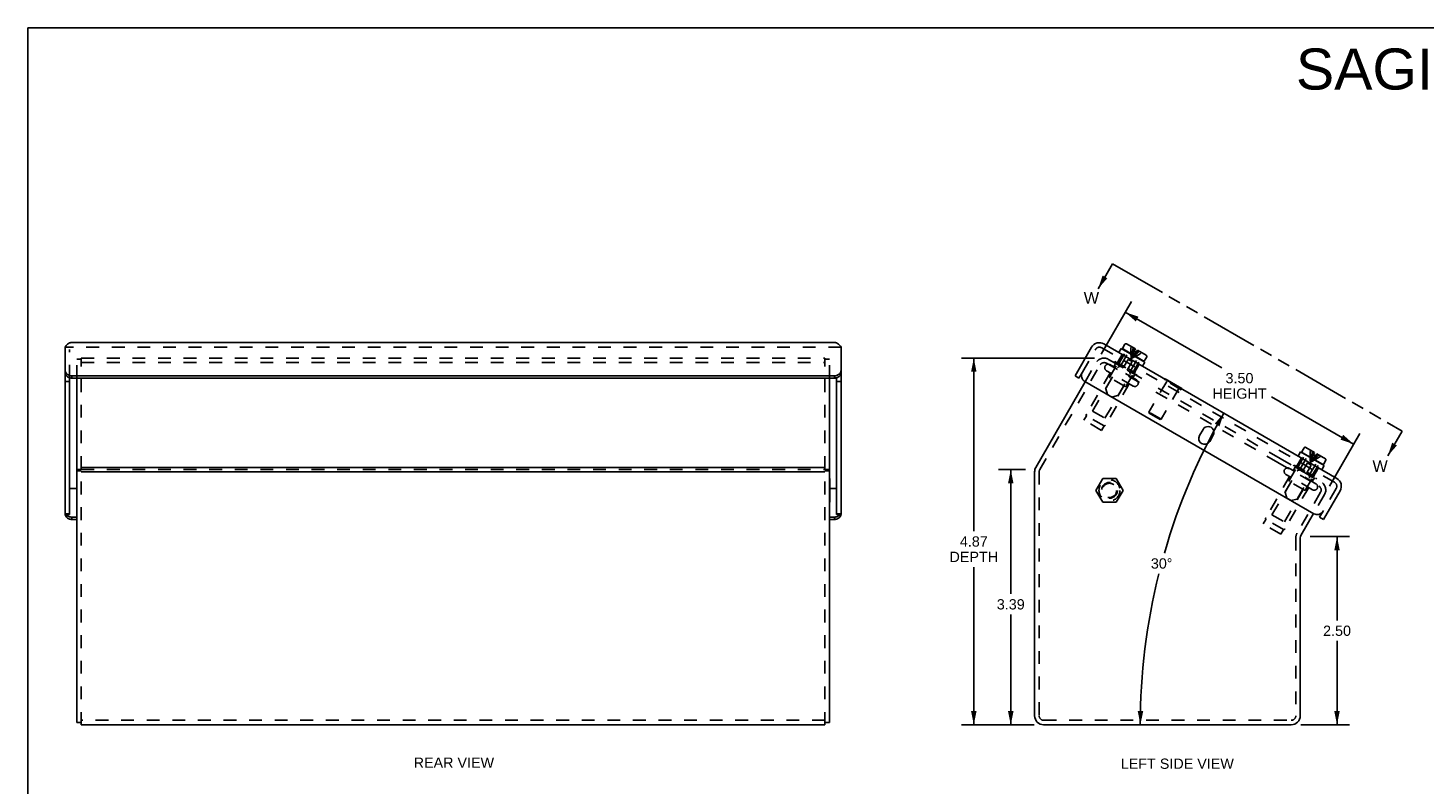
# Model space of a CAD drawing. Header units: inches. Extents: x 0 to 30.9, y 0 to 20.
# Tile 2 of 8: x 0 to 18.6, y 10 to 20. Entities that reach past the tile are written whole.
import ezdxf

# ---------------------------------------------------------------- set-up
doc = ezdxf.new("R2010")
doc.units = ezdxf.units.IN
doc.header["$LTSCALE"] = 1.7
doc.header["$MEASUREMENT"] = 0
doc.linetypes.add('HIDDEN', pattern=[0.2, 0.1, -0.1])
doc.linetypes.add('PHANTOM', pattern=[0.8, 0.45, -0.05, 0.1, -0.05, 0.1, -0.05])
doc.layers.get('0').update_dxf_attribs({"linetype": 'CONTINUOUS'})
for name, color, linetype in [('DEFAULT_2', 8, 'HIDDEN'), ('DIMENSIONS', 7, 'CONTINUOUS'), ('DOOR_ASSEMBLY', 7, 'CONTINUOUS')]:
    doc.layers.add(name, color=color, linetype=linetype)
doc.styles.get("Standard").update_dxf_attribs({"font": 'arial.ttf'})
doc.dimstyles.new('DIMSTYLE_1', dxfattribs={"dimtxt": 0.136364, "dimasz": 0.181818, "dimexe": 0.09, "dimexo": 0.07, "dimgap": 0.0375, "dimtad": 0, "dimtih": 1, "dimtoh": 1, "dimzin": 4, "dimdsep": 46, "dimtxsty": 'Standard', "dimblk": '_FILLED', "dimblk1": '_FILLED', "dimblk2": '_FILLED', "dimcen": 0.09, "dimazin": 1, "dimtfac": 1, "dimtdec": 3, "dimtofl": 0, "dimtmove": 0, "dimatfit": 3, "dimldrblk": '_FILLED', "dimfxl": 0, "dimtolj": 1, "dimtzin": 4, "dimarcsym": 0})
doc.dimstyles.new('DIMSTYLE_2', dxfattribs={"dimtxt": 0.136364, "dimasz": 0.181818, "dimexe": 0.09, "dimexo": 0.07, "dimgap": 0.0375, "dimtad": 0, "dimtih": 1, "dimtoh": 1, "dimdec": 0, "dimzin": 4, "dimdsep": 46, "dimtxsty": 'Standard', "dimblk": '_FILLED', "dimblk1": '_FILLED', "dimblk2": '_FILLED', "dimcen": 0.09, "dimadec": 0, "dimazin": 1, "dimtfac": 1, "dimtdec": 3, "dimtofl": 0, "dimtmove": 0, "dimatfit": 3, "dimldrblk": '_FILLED', "dimfxl": 0, "dimtolj": 1, "dimtzin": 4, "dimarcsym": 0})
doc.dimstyles.get("Standard").update_dxf_attribs({"dimtxt": 0.154545, "dimasz": 0.181818, "dimexe": 0.09, "dimexo": 0.07, "dimgap": 0.09, "dimtad": 0, "dimtih": 1, "dimtoh": 1, "dimdec": 3, "dimzin": 4, "dimdsep": 46, "dimtxsty": 'Standard', "dimblk": '_FILLED', "dimblk1": '_FILLED', "dimblk2": '_FILLED', "dimcen": 0.09, "dimadec": 3, "dimazin": 1, "dimtp": 0.001, "dimtm": 0.001, "dimtfac": 1, "dimtdec": 3, "dimtofl": 0, "dimtmove": 0, "dimatfit": 3, "dimldrblk": '_FILLED', "dimfxl": 0, "dimtolj": 1, "dimtzin": 4, "dimarcsym": 0})

# ---------------------------------------------------------------- blocks, each defined once
blk = doc.blocks.new('_FILLED')
at = {"color": 0, "linetype": 'ByBlock'}
blk.add_solid([(0, 0), (-1, 0.2), (-1, -0.2)], dxfattribs=at)
blk = doc.blocks.new('*D3')
at = {"layer": 'DIMENSIONS', "color": 2, "linetype": 'Continuous'}
for p, q in [((14.171, 15.615), (12.405, 15.615)), ((12.568, 15.615), (12.568, 13.316)), ((12.568, 10.744), (12.568, 12.839)), ((13.369, 10.744), (12.405, 10.744))]:
    blk.add_line(p, q, dxfattribs=at)
at = {"layer": 'DIMENSIONS', "color": 2, "linetype": 'Continuous', "xscale": 0.1818181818, "yscale": 0.1818181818, "zscale": 0.1818181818}
for p, rotation in [((12.568, 15.615), 90), ((12.568, 10.744), 270)]:
    blk.add_blockref('_FILLED', p, dxfattribs=dict(at, rotation=rotation))
at = {"layer": 'DIMENSIONS', "color": 2, "linetype": 'Continuous', "insert": (12.568, 13.248), "char_height": 0.1364, "width": 0.64431, "attachment_point": 2, "line_spacing_factor": 0.9}
blk.add_mtext('4.87\\PDEPTH', dxfattribs=at)
blk = doc.blocks.new('*D4')
at = {"layer": 'DIMENSIONS', "color": 2, "linetype": 'Continuous'}
for start, end in [(150, 164.0208), (165.9747, 180)]:
    blk.add_arc((23.06, 10.744), 8.28, start, end, dxfattribs=at)
for points in [[(15.832, 14.708), (15.89, 14.884), (15.769, 14.744)], [(14.746, 10.927), (14.781, 10.744), (14.819, 10.926)]]:
    blk.add_solid(points, dxfattribs=at)
at = {"layer": 'DIMENSIONS', "color": 2, "linetype": 'Continuous', "insert": (15.063, 12.956), "char_height": 0.13636, "width": 0.30281, "attachment_point": 2, "line_spacing_factor": 0.9}
blk.add_mtext('30\\fgdt;{\\fgdt;~}', dxfattribs=at)
blk = doc.blocks.new('*D5')
at = {"layer": 'DIMENSIONS', "color": 2, "linetype": 'Continuous'}
for p, q in [((14.258, 15.665), (14.663, 16.366)), ((14.581, 16.224), (15.862, 15.485)), ((17.615, 14.473), (16.525, 15.102)), ((17.292, 13.913), (17.697, 14.614))]:
    blk.add_line(p, q, dxfattribs=at)
at = {"layer": 'DIMENSIONS', "color": 2, "linetype": 'Continuous', "xscale": 0.1818181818, "yscale": 0.1818181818, "zscale": 0.1818181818}
for p, rotation in [((14.581, 16.224), 150), ((17.615, 14.473), 329.9999999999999)]:
    blk.add_blockref('_FILLED', p, dxfattribs=dict(at, rotation=rotation))
at = {"layer": 'DIMENSIONS', "color": 2, "linetype": 'Continuous', "insert": (16.098, 15.417), "char_height": 0.1364, "width": 0.71832, "attachment_point": 2, "line_spacing_factor": 0.9}
blk.add_mtext('3.50\\PHEIGHT', dxfattribs=at)
blk = doc.blocks.new('*D6')
at = {"layer": 'DIMENSIONS', "color": 2, "linetype": 'Continuous'}
for p, q in [((13.253, 14.135), (12.896, 14.135)), ((13.059, 14.135), (13.059, 12.482)), ((13.059, 10.744), (13.059, 12.209)), ((13.369, 10.744), (12.896, 10.744))]:
    blk.add_line(p, q, dxfattribs=at)
at = {"layer": 'DIMENSIONS', "color": 2, "linetype": 'Continuous', "xscale": 0.1818181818, "yscale": 0.1818181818, "zscale": 0.1818181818}
for p, rotation in [((13.059, 14.135), 90), ((13.059, 10.744), 270)]:
    blk.add_blockref('_FILLED', p, dxfattribs=dict(at, rotation=rotation))
at = {"layer": 'DIMENSIONS', "color": 2, "linetype": 'Continuous', "insert": (13.059, 12.413), "char_height": 0.1364, "width": 0.37056, "attachment_point": 2, "line_spacing_factor": 0.9}
blk.add_mtext('3.39', dxfattribs=at)
blk = doc.blocks.new('*D7')
at = {"layer": 'DIMENSIONS', "color": 2, "linetype": 'Continuous'}
for p, q in [((17.035, 13.244), (17.558, 13.244)), ((17.394, 13.244), (17.394, 12.131)), ((17.394, 10.744), (17.394, 11.858)), ((16.913, 10.744), (17.558, 10.744))]:
    blk.add_line(p, q, dxfattribs=at)
at = {"layer": 'DIMENSIONS', "color": 2, "linetype": 'Continuous', "xscale": 0.1818181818, "yscale": 0.1818181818, "zscale": 0.1818181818}
for p, rotation in [((17.394, 13.244), 90), ((17.394, 10.744), 270)]:
    blk.add_blockref('_FILLED', p, dxfattribs=dict(at, rotation=rotation))
at = {"layer": 'DIMENSIONS', "color": 2, "linetype": 'Continuous', "insert": (17.394, 12.062), "char_height": 0.1364, "width": 0.37056, "attachment_point": 2, "line_spacing_factor": 0.9}
blk.add_mtext('2.50', dxfattribs=at)

msp = doc.modelspace()

# ---------------------------------------------------------------- linework, layer by layer
at = {"color": 7, "linetype": 'Continuous'}
for p, q in [((0, 0), (0, 20)), ((0, 20), (30.9091, 20)), ((0.7093, 14.1364), (0.6493, 14.1364)), ((0.7093, 14.1164), (0.6493, 14.1164)), ((10.5893, 14.1364), (10.6493, 14.1364)), ((10.5893, 14.1164), (10.6493, 14.1164)), ((10.6533, 14.0144), (10.6493, 14.0144)), ((10.6533, 14.0144), (10.6533, 13.7024)), ((14.2808, 14.0144), (14.1907, 13.8584)), ((14.4609, 14.0144), (14.2808, 14.0144)), ((14.551, 13.8584), (14.4609, 14.0144)), ((10.6533, 13.8584), (10.6493, 13.8584)), ((14.1907, 13.8584), (14.2808, 13.7024)), ((14.4609, 13.7024), (14.551, 13.8584)), ((10.6533, 13.7024), (10.6493, 13.7024)), ((14.2808, 13.7024), (14.4609, 13.7024)), ((0.7093, 10.7733), (0.6493, 10.7733)), ((10.5893, 10.7733), (10.6493, 10.7733))]:
    msp.add_line(p, q, dxfattribs=at)
at = {"color": 7, "linetype": 'PHANTOM'}
msp.add_line((14.411, 16.8673), (18.2583, 14.6461), dxfattribs=at)
at = {"color": 3, "linetype": 'Continuous'}
for p, q in [((0.6493, 10.7733), (0.6493, 15.349)), ((10.6493, 10.7733), (10.6493, 15.349)), ((13.392, 14.1641), (14.0484, 15.3009)), ((0.7093, 14.1641), (10.5893, 14.1641)), ((0.7093, 14.1041), (10.5893, 14.1041)), ((13.376, 10.8644), (13.376, 14.1041)), ((17.0819, 13.5494), (16.914, 13.2586)), ((16.906, 13.2286), (16.906, 10.8644)), ((0.7093, 10.7444), (10.5893, 10.7444)), ((13.496, 10.7444), (16.786, 10.7444))]:
    msp.add_line(p, q, dxfattribs=at)
for centre, radius, start, end in [((13.496, 14.1041), 0.12, 150, 180), ((16.966, 13.2286), 0.06, 150, 180), ((13.496, 10.8644), 0.12, 180, 270), ((16.786, 10.8644), 0.12, 270, 360)]:
    msp.add_arc(centre, radius, start, end, dxfattribs=at)
at = {"layer": 'DEFAULT_2', "color": 8, "linetype": 'HIDDEN'}
for p, q in [((0.6493, 15.349), (0.6493, 15.6018)), ((0.7093, 15.6018), (0.6493, 15.6018)), ((0.7093, 10.7444), (0.7093, 15.6146)), ((0.7093, 15.6146), (10.5893, 15.6146)), ((10.5893, 10.7444), (10.5893, 15.6146)), ((10.5893, 15.6018), (10.6493, 15.6018)), ((10.6493, 15.349), (10.6493, 15.6018)), ((14.3588, 15.5985), (14.9044, 15.2835)), ((0.7093, 15.5546), (10.5893, 15.5546)), ((13.444, 14.1341), (14.2468, 15.5246)), ((14.0484, 15.3009), (14.1948, 15.5546)), ((14.3809, 15.4188), (14.0643, 14.8705)), ((14.3288, 15.5465), (14.8744, 15.2315)), ((14.6838, 15.244), (14.3309, 15.4477)), ((14.3754, 15.3672), (14.4804, 15.5491)), ((14.7301, 15.3241), (14.3772, 15.5278)), ((14.4272, 15.499), (14.4482, 15.5353)), ((14.4324, 15.556), (14.4414, 15.5716)), ((14.4414, 15.5716), (14.7358, 15.4016)), ((14.5919, 15.2422), (14.6969, 15.4241)), ((14.7268, 15.386), (14.7358, 15.4016)), ((14.1463, 14.9105), (14.3963, 15.3436)), ((14.3109, 14.8155), (14.5609, 15.2486)), ((14.6338, 15.2728), (14.3172, 14.7245)), ((14.5782, 15.2386), (14.379, 15.3536)), ((14.68, 15.353), (14.701, 15.3893)), ((16.608, 14.2295), (14.8752, 15.2299)), ((16.638, 14.2815), (14.9052, 15.2819)), ((14.0649, 14.8496), (14.0304, 14.7898)), ((14.2988, 14.7146), (14.0649, 14.8496)), ((14.1463, 14.9105), (14.3109, 14.8155)), ((14.2643, 14.6548), (14.0304, 14.7898)), ((14.2988, 14.7146), (14.2643, 14.6548)), ((0.7093, 14.1341), (10.5893, 14.1341)), ((13.436, 14.1041), (13.436, 10.8644)), ((16.6084, 14.2293), (17.154, 13.9143)), ((16.6384, 14.2813), (17.184, 13.9663)), ((16.7589, 13.99), (16.8639, 14.1718)), ((17.1136, 13.9468), (16.7607, 14.1506)), ((16.8107, 14.1217), (16.8317, 14.1581)), ((16.8159, 14.1788), (16.8249, 14.1943)), ((16.8249, 14.1943), (17.1194, 14.0243)), ((16.7645, 14.0416), (16.4479, 13.4933)), ((16.5299, 13.5333), (16.7799, 13.9663)), ((17.0674, 13.8667), (16.7144, 14.0705)), ((16.9617, 13.8613), (16.7626, 13.9763)), ((16.9754, 13.865), (17.0804, 14.0468)), ((17.0636, 13.9757), (17.0846, 14.0121)), ((17.1104, 14.0088), (17.1194, 14.0243)), ((16.6944, 13.4383), (16.9444, 13.8713)), ((17.0173, 13.8956), (16.7008, 13.3473)), ((17.1759, 13.8323), (16.862, 13.2886)), ((17.2279, 13.8023), (17.0819, 13.5494)), ((16.4485, 13.4723), (16.414, 13.4126)), ((16.6478, 13.2776), (16.414, 13.4126)), ((16.6823, 13.3373), (16.4485, 13.4723)), ((16.5299, 13.5333), (16.6944, 13.4383)), ((16.6823, 13.3373), (16.6478, 13.2776)), ((16.846, 13.2286), (16.846, 10.8644)), ((10.5893, 10.8044), (0.7093, 10.8044)), ((13.496, 10.8044), (16.786, 10.8044))]:
    msp.add_line(p, q, dxfattribs=at)
for radius in [0.14, 0.105, 0.095]:
    msp.add_circle((14.3709, 13.8584), radius, dxfattribs=at)
for centre, radius, start, end in [((14.2988, 15.4946), 0.12, 60, 150), ((14.2988, 15.4946), 0.06, 60, 150), ((14.354, 15.4878), 0.0462, 60, 240), ((14.4395, 15.5403), 0.01, 330, 59.99996), ((14.384, 15.3622), 0.01, 150, 240.00003), ((14.5832, 15.2472), 0.01, 239.99997, 330), ((14.7069, 15.284), 0.0462, 240, 60), ((14.7097, 15.3843), 0.01, 60.00004, 150), ((14.0817, 14.8605), 0.02, 150, 213.25632), ((14.2999, 14.7345), 0.02, 266.74368, 330), ((13.496, 14.1041), 0.06, 150, 180), ((16.7376, 14.1105), 0.0462, 60, 240), ((16.8231, 14.1631), 0.01, 330, 59.99996), ((16.7676, 13.985), 0.01, 150, 240.00003), ((17.0905, 13.9068), 0.0462, 240, 60), ((17.0933, 14.0071), 0.01, 60.00004, 150), ((17.124, 13.8623), 0.06, 330, 60), ((17.124, 13.8623), 0.12, 330, 60), ((16.9667, 13.87), 0.01, 239.99997, 330), ((16.4652, 13.4833), 0.02, 150, 213.25632), ((16.6835, 13.3573), 0.02, 266.74368, 330), ((16.966, 13.2286), 0.12, 150, 180), ((13.496, 10.8644), 0.06, 180, 270), ((16.786, 10.8644), 0.06, 270, 360)]:
    msp.add_arc(centre, radius, start, end, dxfattribs=at)
at = {"layer": 'DOOR_ASSEMBLY', "color": 3, "linetype": 'Continuous'}
for p, q in [((0.573, 15.82), (10.7255, 15.82)), ((14.297, 15.804), (17.3909, 14.0177)), ((0.493, 15.4569), (0.493, 15.76)), ((10.8055, 15.76), (10.8055, 15.4569)), ((13.9131, 15.379), (14.1331, 15.76)), ((0.493, 13.5357), (0.493, 15.4269)), ((0.4981, 15.4312), (0.5019, 15.4231)), ((10.7966, 15.4231), (10.8004, 15.4312)), ((10.8055, 13.5357), (10.8055, 15.4269)), ((0.583, 15.379), (10.7155, 15.379)), ((17.0849, 13.5477), (14.043, 15.304)), ((15.5666, 14.5867), (15.6134, 14.6679)), ((15.7488, 14.5898), (15.7019, 14.5086)), ((17.2148, 13.4727), (17.4348, 13.8538)), ((0.6493, 13.4727), (0.583, 13.4727)), ((10.7155, 13.4727), (10.6493, 13.4727)), ((10.8037, 13.5357), (10.8032, 13.5333))]:
    msp.add_line(p, q, dxfattribs=at)
at = {"layer": 'DOOR_ASSEMBLY', "color": 7, "linetype": 'Continuous'}
for p, q in [((14.5498, 15.7533), (14.5763, 15.7992)), ((14.5968, 15.8047), (14.7141, 15.7369)), ((14.4964, 15.6888), (14.5276, 15.743)), ((14.5276, 15.743), (14.8411, 15.562)), ((14.8185, 15.5808), (14.5552, 15.7328)), ((14.6212, 15.689), (14.6237, 15.6933)), ((14.6976, 15.7083), (14.7141, 15.7369)), ((14.6976, 15.7083), (14.7262, 15.6918)), ((14.7262, 15.6918), (14.7427, 15.7204)), ((14.7427, 15.7204), (14.86, 15.6527)), ((14.7476, 15.616), (14.7501, 15.6203)), ((14.839, 15.5863), (14.8655, 15.6322)), ((0.493, 15.4269), (0.493, 15.4569)), ((10.8055, 15.4269), (10.8055, 15.4569)), ((14.01, 15.4269), (13.965, 15.349)), ((14.8099, 15.5078), (14.8411, 15.562)), ((0.553, 15.304), (0.493, 15.304)), ((0.553, 13.5357), (0.553, 15.3535)), ((0.583, 15.349), (0.583, 15.379)), ((10.7155, 15.349), (0.583, 15.349)), ((10.7155, 15.349), (10.7155, 15.379)), ((10.7455, 13.5357), (10.7455, 15.3535)), ((10.7455, 15.304), (10.8055, 15.304)), ((13.965, 15.349), (13.9131, 15.379)), ((15.1104, 15.3389), (15.1084, 15.3355)), ((15.3321, 15.2109), (15.1104, 15.3389)), ((15.3321, 15.2109), (15.3301, 15.2075)), ((16.878, 14.3138), (16.9092, 14.368)), ((16.9092, 14.368), (17.2227, 14.187)), ((16.9313, 14.3783), (16.9578, 14.4242)), ((17.2001, 14.2058), (16.9368, 14.3578)), ((16.9783, 14.4297), (17.0957, 14.3619)), ((17.0027, 14.314), (17.0052, 14.3183)), ((17.0792, 14.3333), (17.0957, 14.3619)), ((17.0792, 14.3333), (17.1077, 14.3168)), ((17.1077, 14.3168), (17.1242, 14.3454)), ((17.1242, 14.3454), (17.2416, 14.2777)), ((17.1292, 14.241), (17.1317, 14.2453)), ((17.1915, 14.1328), (17.2227, 14.187)), ((17.2206, 14.2113), (17.2471, 14.2572)), ((0.6493, 13.8838), (0.553, 13.8838)), ((10.7455, 13.8838), (10.6533, 13.8838)), ((0.553, 13.5477), (0.493, 13.5477)), ((10.7455, 13.5477), (10.8055, 13.5477)), ((17.1628, 13.5027), (17.2078, 13.5807)), ((0.553, 13.5357), (0.493, 13.5357)), ((0.583, 13.5027), (0.583, 13.4727)), ((0.583, 13.5027), (0.6493, 13.5027)), ((10.6493, 13.5027), (10.7155, 13.5027)), ((10.7155, 13.5027), (10.7155, 13.4727)), ((10.7455, 13.5357), (10.8055, 13.5357)), ((17.1628, 13.5027), (17.2148, 13.4727))]:
    msp.add_line(p, q, dxfattribs=at)
at = {"layer": 'DOOR_ASSEMBLY', "color": 8, "linetype": 'HIDDEN'}
for p, q in [((10.8055, 15.76), (0.493, 15.76)), ((0.553, 15.3535), (0.553, 15.73)), ((14.01, 15.4269), (14.185, 15.73)), ((14.267, 15.752), (17.3609, 13.9658)), ((14.478, 15.5551), (14.5405, 15.6633)), ((14.4841, 15.5256), (14.5891, 15.7075)), ((14.5173, 15.509), (14.6212, 15.689)), ((14.5534, 15.4856), (14.6184, 15.5982)), ((14.6704, 15.5682), (14.6184, 15.5982)), ((14.6437, 15.436), (14.7476, 15.616)), ((14.6746, 15.4156), (14.7796, 15.5975)), ((14.686, 15.674), (14.6791, 15.6578)), ((14.7023, 15.6646), (14.6917, 15.6506)), ((14.3256, 15.219), (14.4824, 15.4906)), ((14.475, 15.5308), (14.4668, 15.5616)), ((14.4668, 15.5616), (14.5647, 15.5051)), ((14.5534, 15.4856), (14.475, 15.5308)), ((14.5082, 15.502), (14.4915, 15.4976)), ((14.6054, 15.4556), (14.6704, 15.5682)), ((14.6837, 15.4103), (14.6054, 15.4556)), ((14.6166, 15.4751), (14.7145, 15.4186)), ((14.6422, 15.4246), (14.6467, 15.4079)), ((14.6837, 15.4103), (14.7145, 15.4186)), ((14.7032, 15.4251), (14.7657, 15.5333)), ((14.4884, 15.125), (14.6452, 15.3966)), ((15.1309, 15.3063), (14.8949, 14.8976)), ((15.2937, 15.2123), (15.0577, 14.8036)), ((15.1084, 15.3355), (15.1014, 15.3233)), ((15.3231, 15.1953), (15.1014, 15.3233)), ((14.3448, 15.1303), (14.3241, 15.2076)), ((14.402, 15.0973), (14.3448, 15.1303)), ((14.402, 15.0973), (14.4793, 15.118)), ((15.3301, 15.2075), (15.3231, 15.1953)), ((14.8986, 14.8839), (14.8949, 14.8976)), ((15.0577, 14.8036), (14.8949, 14.8976)), ((15.044, 14.7999), (14.8986, 14.8839)), ((15.044, 14.7999), (15.0577, 14.8036)), ((16.8596, 14.1801), (16.9221, 14.2883)), ((16.8657, 14.1506), (16.9707, 14.3325)), ((16.8988, 14.134), (17.0027, 14.314)), ((17.0675, 14.299), (17.0607, 14.2828)), ((17.0838, 14.2896), (17.0732, 14.2756)), ((16.7072, 13.844), (16.8639, 14.1156)), ((16.8484, 14.1866), (16.9462, 14.1301)), ((16.8566, 14.1558), (16.8484, 14.1866)), ((16.935, 14.1106), (16.8566, 14.1558)), ((16.8897, 14.127), (16.873, 14.1226)), ((16.935, 14.1106), (17, 14.2232)), ((16.9869, 14.0806), (17.0519, 14.1932)), ((16.9982, 14.1001), (17.096, 14.0436)), ((17.0519, 14.1932), (17, 14.2232)), ((17.0253, 14.061), (17.1292, 14.241)), ((17.0562, 14.0406), (17.1612, 14.2225)), ((17.0848, 14.0501), (17.1473, 14.1583)), ((16.87, 13.75), (17.0268, 14.0216)), ((17.0653, 14.0353), (16.9869, 14.0806)), ((17.0238, 14.0496), (17.0283, 14.0329)), ((17.0653, 14.0353), (17.096, 14.0436)), ((16.7264, 13.7553), (16.7057, 13.8326)), ((16.7835, 13.7223), (16.7264, 13.7553)), ((16.7835, 13.7223), (16.8609, 13.743)), ((17.3828, 13.8838), (17.2078, 13.5807))]:
    msp.add_line(p, q, dxfattribs=at)
at = {"layer": 'DOOR_ASSEMBLY', "color": 3, "linetype": 'Continuous'}
for points in [[(0.493, 15.76), (0.5016, 15.7713), (0.5101, 15.7817), (0.5187, 15.791), (0.5273, 15.7992), (0.5359, 15.8061), (0.5444, 15.8117), (0.553, 15.8159), (0.5616, 15.8187), (0.5701, 15.82), (0.573, 15.82)], [(10.7255, 15.82), (10.7284, 15.82), (10.7369, 15.8187), (10.7455, 15.8159), (10.7541, 15.8117), (10.7626, 15.8061), (10.7712, 15.7992), (10.7798, 15.791), (10.7884, 15.7817), (10.7969, 15.7713), (10.8055, 15.76)], [(0.493, 15.4569), (0.4936, 15.4481), (0.4953, 15.4396), (0.4981, 15.4312)], [(0.5019, 15.4231), (0.5068, 15.4155), (0.5126, 15.4083), (0.5194, 15.4018), (0.5269, 15.396), (0.5351, 15.3909), (0.544, 15.3867), (0.5533, 15.3834), (0.563, 15.3809), (0.5729, 15.3795), (0.583, 15.379)], [(10.7155, 15.379), (10.7256, 15.3795), (10.7355, 15.3809), (10.7452, 15.3834), (10.7546, 15.3867), (10.7634, 15.3909), (10.7716, 15.396), (10.7791, 15.4018), (10.7859, 15.4083), (10.7917, 15.4155), (10.7966, 15.4231)], [(10.8004, 15.4312), (10.8032, 15.4396), (10.8049, 15.4481), (10.8055, 15.4569)], [(0.583, 13.4727), (0.5729, 13.4732), (0.563, 13.4747), (0.5533, 13.4771), (0.544, 13.4805), (0.5351, 13.4847), (0.5269, 13.4897), (0.5194, 13.4956), (0.5126, 13.5021), (0.5068, 13.5092), (0.5019, 13.5169), (0.4981, 13.5249), (0.4953, 13.5333), (0.4947, 13.536)], [(10.8032, 13.5333), (10.8004, 13.5249), (10.7966, 13.5169), (10.7917, 13.5092), (10.7859, 13.5021), (10.7791, 13.4956), (10.7716, 13.4897), (10.7634, 13.4847), (10.7546, 13.4805), (10.7452, 13.4771), (10.7355, 13.4747), (10.7256, 13.4732), (10.7155, 13.4727)]]:
    msp.add_lwpolyline(points, dxfattribs=at)
at = {"layer": 'DOOR_ASSEMBLY', "color": 8, "linetype": 'HIDDEN'}
for points in [[(14.6591, 15.7687), (14.6565, 15.7427), (14.655, 15.7166), (14.6546, 15.6902)], [(14.6546, 15.6902), (14.6553, 15.6637), (14.6571, 15.637), (14.6599, 15.61)], [(14.6877, 15.7522), (14.6813, 15.7284), (14.6756, 15.7047), (14.6706, 15.681), (14.6663, 15.6573), (14.6627, 15.6337), (14.6599, 15.61)], [(14.7044, 15.7425), (14.6958, 15.7201), (14.6876, 15.6978), (14.6799, 15.6756), (14.6728, 15.6536), (14.6661, 15.6318), (14.6599, 15.61)], [(14.7523, 15.7148), (14.7372, 15.6961), (14.722, 15.6779), (14.7067, 15.6602), (14.6912, 15.643), (14.6756, 15.6263), (14.6599, 15.61)], [(14.7691, 15.7052), (14.7517, 15.6878), (14.734, 15.671), (14.716, 15.6548), (14.6976, 15.6392), (14.6789, 15.6243), (14.6599, 15.61)], [(14.6791, 15.6578), (14.6725, 15.6418), (14.6661, 15.6258), (14.6599, 15.61)], [(14.6917, 15.6506), (14.6811, 15.6368), (14.6705, 15.6233), (14.6599, 15.61)], [(14.732, 15.6456), (14.7087, 15.6329), (14.6846, 15.621), (14.6599, 15.61)], [(14.7003, 15.7068), (14.693, 15.6903), (14.686, 15.674)], [(14.7234, 15.6934), (14.7129, 15.6789), (14.7023, 15.6646)], [(14.7977, 15.6887), (14.7765, 15.6735), (14.7546, 15.6591), (14.732, 15.6456)], [(17.0407, 14.3937), (17.0381, 14.3677), (17.0366, 14.3416), (17.0362, 14.3152)], [(17.0362, 14.3152), (17.0369, 14.2887), (17.0386, 14.262), (17.0415, 14.235)], [(17.0692, 14.3772), (17.0628, 14.3534), (17.0571, 14.3297), (17.0522, 14.306), (17.0479, 14.2823), (17.0443, 14.2587), (17.0415, 14.235)], [(17.086, 14.3675), (17.0773, 14.3451), (17.0692, 14.3228), (17.0615, 14.3006), (17.0543, 14.2786), (17.0476, 14.2568), (17.0415, 14.235)], [(17.1339, 14.3398), (17.1188, 14.3211), (17.1036, 14.3029), (17.0882, 14.2852), (17.0728, 14.268), (17.0572, 14.2513), (17.0415, 14.235)], [(17.1507, 14.3302), (17.1333, 14.3128), (17.1156, 14.296), (17.0976, 14.2798), (17.0792, 14.2642), (17.0605, 14.2493), (17.0415, 14.235)], [(17.0819, 14.3318), (17.0746, 14.3153), (17.0675, 14.299)], [(17.105, 14.3184), (17.0944, 14.3039), (17.0838, 14.2896)], [(17.1792, 14.3137), (17.158, 14.2985), (17.1361, 14.2841), (17.1135, 14.2706)], [(17.0607, 14.2828), (17.0541, 14.2668), (17.0476, 14.2508), (17.0415, 14.235)], [(17.0732, 14.2756), (17.0626, 14.2618), (17.052, 14.2483), (17.0415, 14.235)], [(17.1135, 14.2706), (17.0902, 14.2579), (17.0662, 14.246), (17.0415, 14.235)]]:
    msp.add_lwpolyline(points, dxfattribs=at)
at = {"layer": 'DOOR_ASSEMBLY', "color": 7, "linetype": 'Continuous'}
for points in [[(0.583, 15.349), (0.5729, 15.3495), (0.563, 15.3509), (0.5533, 15.3534), (0.544, 15.3567), (0.5351, 15.3609), (0.5269, 15.366), (0.5194, 15.3718), (0.5126, 15.3783), (0.5068, 15.3855), (0.5019, 15.3931), (0.4981, 15.4012), (0.4953, 15.4096), (0.4936, 15.4181), (0.493, 15.4269)], [(10.8055, 15.4269), (10.8049, 15.4181), (10.8032, 15.4096), (10.8004, 15.4012), (10.7966, 15.3931), (10.7917, 15.3855), (10.7859, 15.3783), (10.7791, 15.3718), (10.7716, 15.366), (10.7634, 15.3609), (10.7546, 15.3567), (10.7452, 15.3534), (10.7355, 15.3509), (10.7256, 15.3495), (10.7155, 15.349)], [(0.5097, 13.5357), (0.5126, 13.5321), (0.5194, 13.5256), (0.5269, 13.5197), (0.5351, 13.5147), (0.544, 13.5105), (0.5533, 13.5071), (0.563, 13.5047), (0.5729, 13.5032), (0.583, 13.5027)], [(10.7155, 13.5027), (10.7256, 13.5032), (10.7355, 13.5047), (10.7452, 13.5071), (10.7546, 13.5105), (10.7634, 13.5147), (10.7716, 13.5197), (10.7791, 13.5256), (10.7859, 13.5321), (10.7888, 13.5357)]]:
    msp.add_lwpolyline(points, dxfattribs=at)
at = {"layer": 'DOOR_ASSEMBLY', "color": 3, "linetype": 'Continuous'}
for centre, radius, start, end in [((14.237, 15.7), 0.12, 60, 150), ((14.088, 15.3819), 0.09, 150, 240), ((15.6811, 14.6288), 0.0781, 330, 150), ((15.6342, 14.5476), 0.0781, 150, 330), ((17.3309, 13.9138), 0.12, 330, 60), ((17.1299, 13.6257), 0.09, 240, 330)]:
    msp.add_arc(centre, radius, start, end, dxfattribs=at)
at = {"layer": 'DOOR_ASSEMBLY', "color": 7, "linetype": 'Continuous'}
for centre, start, end in [((14.5892, 15.7917), 60, 150), ((14.5627, 15.7458), 150, 240), ((14.826, 15.5938), 240, 330), ((14.8525, 15.6397), 330, 60), ((16.9443, 14.3708), 150, 240), ((16.9708, 14.4167), 60, 150), ((17.2076, 14.2188), 240, 330), ((17.2341, 14.2647), 330, 60)]:
    msp.add_arc(centre, 0.015, start, end, dxfattribs=at)
at = {"layer": 'DOOR_ASSEMBLY', "color": 8, "linetype": 'HIDDEN'}
for centre, radius, start, end in [((14.237, 15.7), 0.06, 60, 150), ((14.4954, 15.4831), 0.015, 105.00006, 150), ((14.5043, 15.5165), 0.015, 285.00006, 330), ((14.6567, 15.4285), 0.015, 150, 194.99994), ((14.6322, 15.4041), 0.015, 330, 14.99994), ((14.3386, 15.2115), 0.015, 150, 195), ((14.4754, 15.1325), 0.015, 285, 330), ((16.8769, 14.1081), 0.015, 105.00006, 150), ((16.8858, 14.1415), 0.015, 285.00006, 330), ((17.0383, 14.0535), 0.015, 150, 194.99994), ((17.0138, 14.0291), 0.015, 330, 14.99994), ((17.3309, 13.9138), 0.06, 330, 60), ((16.7201, 13.8365), 0.015, 150, 195), ((16.857, 13.7575), 0.015, 285, 330)]:
    msp.add_arc(centre, radius, start, end, dxfattribs=at)

# ---------------------------------------------------------------- texts
at = {"color": 7, "linetype": 'Continuous', "char_height": 0.1545, "width": 0.20338, "attachment_point": 1, "line_spacing_factor": 0.9}
for insert in [(14.0285, 16.4915), (17.8643, 14.2578)]:
    msp.add_mtext('W', dxfattribs=dict(at, insert=insert))
at = {"layer": 'DIMENSIONS', "color": 2, "linetype": 'Continuous', "attachment_point": 2, "line_spacing_factor": 0.9}
for s, insert, char_height, width in [('SAGINAW CONTROL & ENGINEERING\\PSCE-4PBA', (23.7484, 19.7268), 0.545455, 13.776276), ('REAR VIEW', (5.6597, 10.3097), 0.13636, 1.066577), ('LEFT SIDE VIEW', (15.272, 10.2963), 0.136364, 1.499493)]:
    msp.add_mtext(s, dxfattribs=dict(at, insert=insert, char_height=char_height, width=width))

# ---------------------------------------------------------------- dimensions: what is measured, and where the dimension line sits
at = {"layer": 'DIMENSIONS', "color": 2, "linetype": 'Continuous'}
for base, p1, p2, angle, text, picture, middle in [((17.6149, 14.4726), (14.2235, 15.6042), (17.2565, 13.8519), 330, '<>\\PHEIGHT', '*D5', (16.0981, 15.2461)), ((12.5684, 15.6146), (13.4387, 10.7444), (14.2415, 15.6146), 90, '<>\\PDEPTH', '*D3', (12.5684, 13.0772))]:
    dim = msp.add_linear_dim(base=base, p1=p1, p2=p2, angle=angle, text=text, dimstyle='DIMSTYLE_1', dxfattribs=at)
    dim.commit()
    dim.dimension.update_dxf_attribs({"geometry": picture, "text_midpoint": middle, "dimtype": 160})
dim = msp.add_angular_dim_2l(base=(15.0628, 12.8873), line1=((16.0223, 14.8079), (15.9506, 14.8493)), line2=((14.9335, 10.7444), (14.8507, 10.7444)), dimstyle='DIMSTYLE_2', dxfattribs=at)
dim.commit()
dim.dimension.update_dxf_attribs({"geometry": '*D4', "text_midpoint": (15.0628, 12.8873), "dimtype": 162})
for base, p1, p2, picture, middle in [((13.0592, 14.1351), (13.4387, 10.7444), (13.3228, 14.1351), '*D6', (13.059, 12.3445)), ((17.394, 13.2441), (16.8432, 10.7444), (16.9653, 13.2441), '*D7', (17.3923, 11.9935))]:
    dim = msp.add_linear_dim(base=base, p1=p1, p2=p2, angle=90, dimstyle='DIMSTYLE_1', dxfattribs=at)
    dim.commit()
    dim.dimension.update_dxf_attribs({"geometry": picture, "text_midpoint": middle, "dimtype": 160})

# ---------------------------------------------------------------- leaders
at = {"color": 7, "linetype": 'Continuous'}
for points in [[(14.22, 16.5365), (14.411, 16.8673)], [(18.0673, 14.3153), (18.2583, 14.6461)]]:
    msp.add_leader(points, dimstyle='Standard', override={"dimtad": 0}, dxfattribs=at)

doc.saveas('drawing.dxf')
